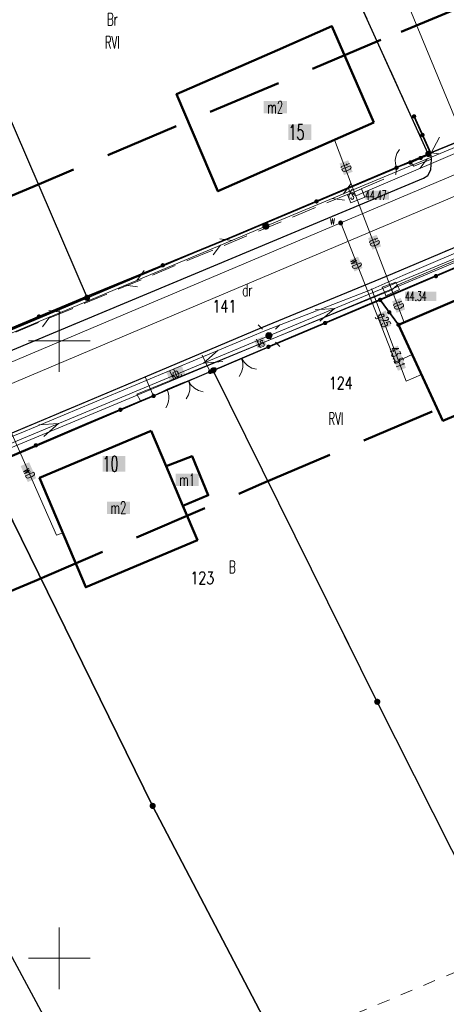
# Model space of a CAD drawing. Header units: millimetres. Extents: x 5507581 to 5508583, y 5765457 to 5766184.
# Tile 30 of 59: x 5508047 to 5508081, y 5765696 to 5765776. Entities that reach past the tile are written whole.
import ezdxf
from ezdxf.enums import TextEntityAlignment as Align

# ---------------------------------------------------------------- set-up
doc = ezdxf.new("R2010")
doc.units = ezdxf.units.MM
for name, pattern in [('PRZER1-1', [2, 1, -1]), ('PRZER2-1', [3, 2, -1]), ('PRZER3-1', [2, 1.5, -0.5]), ('Przerywana 42 __ __ __ __ __ __ __ __ __ __', [3, 2, -1])]:
    doc.linetypes.add(name, pattern=pattern)
doc.layers.get('0').update_dxf_attribs({"lineweight": 18})
for name, color, linetype, lineweight in [('EGDE', 122, 'Continuous', 18), ('EGDE_O', 7, 'Continuous', 18), ('EGPG', 7, 'Continuous', 18), ('GEPADR_O', 7, 'Continuous', 18), ('GUPPRZ_O', 7, 'Continuous', 18), ('OTBU', 7, 'Continuous', 50), ('OTBU_O', 7, 'Continuous', 50), ('OTKC', 7, 'Continuous', 30), ('OTKJ', 7, 'Continuous', 30), ('OTKK', 7, 'Continuous', 30), ('OTKU', 7, 'Continuous', 18), ('OTKU_O', 7, 'Continuous', 18), ('OTOB', 7, 'Continuous', 18), ('OTOF', 7, 'Continuous', 18), ('OTOO', 7, 'Continuous', 35), ('Ramka sekcyjna', 7, 'Continuous', 18), ('SUEO', 7, 'Continuous', 18), ('SUPK', 7, 'Continuous', 18), ('SUPP', 7, 'Continuous', 18), ('ZAKRES', 24, 'Przerywana 42 __ __ __ __ __ __ __ __ __ __', 50)]:
    doc.layers.add(name, color=color, linetype=linetype, lineweight=lineweight)
for name, color, linetype, lineweight, true_color in [('EGKK', 7, 'Continuous', 18, 0x24bc24), ('EGKK_O', 7, 'Continuous', 18, 0x24bc24), ('EGUG', 7, 'Continuous', 18, 0x008000), ('EGUG_O', 7, 'Continuous', 18, 0x008000), ('SUEP', 1, 'Continuous', 18, 0xff0000), ('SUGP', 7, 'Continuous', 18, 0xbfbf00), ('SUGP_O', 7, 'Continuous', 18, 0xbfbf00), ('SUKP', 7, 'Continuous', 18, 0x803300), ('SUTP', 7, 'Continuous', 18, 0xff9100), ('SUTP_O', 7, 'Continuous', 18, 0xff9100), ('SUWP', 5, 'Continuous', 18, 0x0000ff), ('SUWP_O', 5, 'Continuous', 18, 0x0000ff), ('SUWW', 5, 'Continuous', 18, 0x0000ff), ('SUWW_O', 5, 'Continuous', 18, 0x0000ff)]:
    doc.layers.add(name, color=color, linetype=linetype, lineweight=lineweight, true_color=true_color)
doc.styles.add('opisy', font='romans.shx', dxfattribs={"width": 0.6})

# ---------------------------------------------------------------- blocks, each defined once
blk = doc.blocks.new('D_SUEP1')
at = {"color": 0}
blk.add_lwpolyline([(-0.75, -0.5), (0.75, 0), (-0.75, 0.5)], dxfattribs=at)
blk = doc.blocks.new('D_SUTP1')
at = {"color": 0}
for points in [[(-0.0675, 0), (-0.9325, -0.5)], [(0.9325, 0), (0.0675, 0.5)]]:
    blk.add_lwpolyline(points, dxfattribs=at)
blk = doc.blocks.new('D_GUPELA2')
blk.add_hatch(color=0).paths.add_polyline_path([(-0.001087, 0.044987), (0.011881, 0.043403), (0.021281, 0.03965), (0.030065, 0.033482), (0.038133, 0.023893), (0.043117, 0.012881), (0.044986, 0.001113), (0.044323, -0.007777), (0.040557, -0.019497), (0.033417, -0.030138), (0.024849, -0.037517), (0.013788, -0.042836), (0.002013, -0.044955), (-0.00982, -0.043916), (-0.020466, -0.040077), (-0.029541, -0.033946), (-0.036867, -0.025804), (-0.04187, -0.01649), (-0.04461, -0.005909), (-0.044532, 0.006476), (-0.041285, 0.017903), (-0.034764, 0.028574), (-0.024479, 0.03776), (-0.013449, 0.042943)])
at = {"color": 0}
for points in [[(-0.883883, 0.883883), (-0.53033, 0.53033)], [(0.883883, 0.883883), (0.53033, 0.53033)], [(-0.883883, -0.883883), (-0.53033, -0.53033)], [(0.883883, -0.883883), (0.53033, -0.53033)]]:
    blk.add_lwpolyline(points, dxfattribs=at)
blk = doc.blocks.new('D_GUPWZA1')
blk.add_hatch(color=0).paths.add_polyline_path([(-0.2, 0), (-0.193185, -0.051764), (-0.173205, -0.1), (-0.141421, -0.141421), (-0.1, -0.173205), (-0.051764, -0.193185), (0, -0.2), (0.051764, -0.193185), (0.1, -0.173205), (0.141421, -0.141421), (0.173205, -0.1), (0.193185, -0.051764), (0.2, 0), (0.193185, 0.051764), (0.173205, 0.1), (0.141421, 0.141421), (0.1, 0.173205), (0.051764, 0.193185), (0, 0.2), (-0.051764, 0.193185), (-0.1, 0.173205), (-0.141421, 0.141421), (-0.173205, 0.1), (-0.193185, 0.051764)])
blk = doc.blocks.new('D_GUPELA1')
at = {"true_color": 0xffffff}
blk.add_hatch(color=7, dxfattribs=at).paths.add_polyline_path([(-0.25, 0), (-0.241481, -0.064705), (-0.216506, -0.125), (-0.176777, -0.176777), (-0.125, -0.216506), (-0.064705, -0.241481), (0, -0.25), (0.064705, -0.241481), (0.125, -0.216506), (0.176777, -0.176777), (0.216506, -0.125), (0.241481, -0.064705), (0.25, 0), (0.241481, 0.064705), (0.216506, 0.125), (0.176777, 0.176777), (0.125, 0.216506), (0.064705, 0.241481), (0, 0.25), (-0.064705, 0.241481), (-0.125, 0.216506), (-0.176777, 0.176777), (-0.216506, 0.125), (-0.241481, 0.064705)])
at = {"color": 0}
blk.add_lwpolyline([(0, 0.25), (0.064705, 0.241481), (0.125, 0.216506), (0.176777, 0.176777), (0.216506, 0.125), (0.241481, 0.064705), (0.25, 0), (0.241481, -0.064705), (0.216506, -0.125), (0.176777, -0.176777), (0.125, -0.216506), (0.064705, -0.241481), (0, -0.25), (-0.064705, -0.241481), (-0.125, -0.216506), (-0.176777, -0.176777), (-0.216506, -0.125), (-0.241481, -0.064705), (-0.25, 0), (-0.241481, 0.064705), (-0.216506, 0.125), (-0.176777, 0.176777), (-0.125, 0.216506), (-0.064705, 0.241481)], close=True, dxfattribs=at)
blk = doc.blocks.new('D_GUPISN1')
at = {"true_color": 0xffffff}
blk.add_hatch(color=7, dxfattribs=at).paths.add_polyline_path([(-0.25, 0), (-0.241481, -0.064705), (-0.216506, -0.125), (-0.176777, -0.176777), (-0.125, -0.216506), (-0.064705, -0.241481), (0, -0.25), (0.064705, -0.241481), (0.125, -0.216506), (0.176777, -0.176777), (0.216506, -0.125), (0.241481, -0.064705), (0.25, 0), (0.241481, 0.064705), (0.216506, 0.125), (0.176777, 0.176777), (0.125, 0.216506), (0.064705, 0.241481), (0, 0.25), (-0.064705, 0.241481), (-0.125, 0.216506), (-0.176777, 0.176777), (-0.216506, 0.125), (-0.241481, 0.064705)])
at = {"color": 0}
blk.add_lwpolyline([(0, 0.25), (0.064705, 0.241481), (0.125, 0.216506), (0.176777, 0.176777), (0.216506, 0.125), (0.241481, 0.064705), (0.25, 0), (0.241481, -0.064705), (0.216506, -0.125), (0.176777, -0.176777), (0.125, -0.216506), (0.064705, -0.241481), (0, -0.25), (-0.064705, -0.241481), (-0.125, -0.216506), (-0.176777, -0.176777), (-0.216506, -0.125), (-0.241481, -0.064705), (-0.25, 0), (-0.241481, 0.064705), (-0.216506, 0.125), (-0.176777, 0.176777), (-0.125, 0.216506), (-0.064705, 0.241481)], close=True, dxfattribs=at)
blk = doc.blocks.new('D_KOLO')
blk.add_hatch(color=0).paths.add_polyline_path([(-0.175, 0), (-0.169037, -0.045293), (-0.151554, -0.0875), (-0.123744, -0.123744), (-0.0875, -0.151554), (-0.045293, -0.169037), (0, -0.175), (0.045293, -0.169037), (0.0875, -0.151554), (0.123744, -0.123744), (0.151554, -0.0875), (0.169037, -0.045293), (0.175, 0), (0.169037, 0.045293), (0.151554, 0.0875), (0.123744, 0.123744), (0.0875, 0.151554), (0.045293, 0.169037), (0, 0.175), (-0.045293, 0.169037), (-0.0875, 0.151554), (-0.123744, 0.123744), (-0.151554, 0.0875), (-0.169037, 0.045293)])
blk = doc.blocks.new('D_GSLKOG1')
blk.add_hatch(color=0).paths.add_polyline_path([(-0.175, 0), (-0.169037, -0.045293), (-0.151554, -0.0875), (-0.123744, -0.123744), (-0.0875, -0.151554), (-0.045293, -0.169037), (0, -0.175), (0.045293, -0.169037), (0.0875, -0.151554), (0.123744, -0.123744), (0.151554, -0.0875), (0.169037, -0.045293), (0.175, 0), (0.169037, 0.045293), (0.151554, 0.0875), (0.123744, 0.123744), (0.0875, 0.151554), (0.045293, 0.169037), (0, 0.175), (-0.045293, 0.169037), (-0.0875, 0.151554), (-0.123744, 0.123744), (-0.151554, 0.0875), (-0.169037, 0.045293)])
blk = doc.blocks.new('D_GSLKFU1')
at = {"color": 0}
blk.add_lwpolyline([(0, 0), (-0.012833, -0.195789), (-0.051111, -0.388229), (-0.114181, -0.574025), (-0.200962, -0.75), (-0.30997, -0.913142), (-0.43934, -1.06066), (-0.586858, -1.19003), (-0.75, -1.299038)], dxfattribs=at)
blk = doc.blocks.new('D_GSLKBR1')
at = {"color": 0}
for points in [[(1.299038, 0.75), (1.06066, 0.43934), (0.75, 0.200962), (0.388229, 0.051111), (0, 0)], [(0, 0), (0.388229, -0.051111), (0.75, -0.200962), (1.06066, -0.43934), (1.299038, -0.75)]]:
    blk.add_lwpolyline(points, dxfattribs=at)
blk = doc.blocks.new('D_GEPPGD1_2')
at = {"true_color": 0xffffff}
blk.add_hatch(color=7, dxfattribs=at).paths.add_polyline_path([(0, -0.25), (0.077254, -0.237764), (0.146946, -0.202254), (0.202254, -0.146946), (0.237764, -0.077254), (0.25, 0), (0.237764, 0.077254), (0.202254, 0.146946), (0.146946, 0.202254), (0.077254, 0.237764), (0, 0.25), (-0.077254, 0.237764), (-0.146946, 0.202254), (-0.202254, 0.146946), (-0.237764, 0.077254), (-0.25, 0), (-0.237764, -0.077254), (-0.202254, -0.146946), (-0.146946, -0.202254), (-0.077254, -0.237764)])
blk.add_hatch(color=0).paths.add_polyline_path([(0, -0.045), (0.013906, -0.042798), (0.02645, -0.036406), (0.036406, -0.02645), (0.042798, -0.013906), (0.045, 0), (0.042798, 0.013906), (0.036406, 0.02645), (0.02645, 0.036406), (0.013906, 0.042798), (0, 0.045), (-0.013906, 0.042798), (-0.02645, 0.036406), (-0.036406, 0.02645), (-0.042798, 0.013906), (-0.045, 0), (-0.042798, -0.013906), (-0.036406, -0.02645), (-0.02645, -0.036406), (-0.013906, -0.042798)])

msp = doc.modelspace()

# ---------------------------------------------------------------- hatches: boundary and pattern name
at = {"layer": 'GEPADR_O', "true_color": 0xffffff}
for points in [[(5508068.553, 5765766.284), (5508068.553, 5765767.534), (5508070.393, 5765767.534), (5508070.393, 5765766.284)], [(5508053.504, 5765739.425), (5508053.504, 5765740.675), (5508055.344, 5765740.675), (5508055.344, 5765739.425)]]:
    msp.add_hatch(color=7, dxfattribs=at).paths.add_polyline_path(points, flags=0)
at = {"layer": 'GUPPRZ_O', "true_color": 0xffffff}
for points in [[(5508074.76, 5765761.437), (5508074.76, 5765762.187), (5508076.675, 5765762.18), (5508076.682, 5765761.457)], [(5508076.707, 5765749.354), (5508077.408, 5765749.62), (5508078.057, 5765747.821), (5508077.418, 5765747.587)]]:
    msp.add_hatch(color=7, dxfattribs=at).paths.add_polyline_path(points)
msp.add_hatch(color=7, dxfattribs=at).paths.add_polyline_path([(5508077.989, 5765753.25), (5508077.989, 5765754), (5508080.509, 5765754), (5508080.509, 5765753.25)], flags=0)
at = {"layer": 'OTBU_O', "true_color": 0xffffff}
for points in [[(5508066.542, 5765768.434), (5508066.542, 5765769.434), (5508068.422, 5765769.434), (5508068.422, 5765768.434)], [(5508059.413, 5765738.26), (5508059.413, 5765739.26), (5508061.293, 5765739.26), (5508061.293, 5765738.26)], [(5508053.848, 5765735.991), (5508053.848, 5765736.991), (5508055.728, 5765736.991), (5508055.728, 5765735.991)]]:
    msp.add_hatch(color=7, dxfattribs=at).paths.add_polyline_path(points, flags=0)
at = {"layer": 'OTKU_O', "true_color": 0xffffff}
msp.add_hatch(color=7, dxfattribs=at).paths.add_polyline_path([(5508058.654, 5765747.495), (5508059.878, 5765748.041), (5508060.183, 5765747.356), (5508058.959, 5765746.81)], flags=0)
at = {"layer": 'SUGP_O', "true_color": 0xffffff}
msp.add_hatch(color=7, dxfattribs=at).paths.add_polyline_path([(5508075.704, 5765752.13), (5508076.431, 5765752.461), (5508076.865, 5765751.251), (5508076.164, 5765750.961)])
at = {"layer": 'SUTP_O', "true_color": 0xffffff}
for points in [[(5508072.69, 5765764.37), (5508073.391, 5765764.637), (5508073.747, 5765763.703), (5508073.046, 5765763.436)], [(5508074.993, 5765758.328), (5508075.694, 5765758.595), (5508076.05, 5765757.66), (5508075.349, 5765757.393)], [(5508076.941, 5765753.216), (5508077.642, 5765753.483), (5508077.998, 5765752.549), (5508077.298, 5765752.281)], [(5508065.776, 5765750.075), (5508066.498, 5765750.37), (5508066.782, 5765749.676), (5508066.06, 5765749.381)]]:
    msp.add_hatch(color=7, dxfattribs=at).paths.add_polyline_path(points, flags=0)
at = {"layer": 'SUWP_O', "true_color": 0xffffff}
msp.add_hatch(color=7, dxfattribs=at).paths.add_polyline_path([(5508073.508, 5765756.566), (5508074.184, 5765756.83), (5508074.546, 5765755.91), (5508073.897, 5765755.631)])
msp.add_hatch(color=7, dxfattribs=at).paths.add_polyline_path([(5508046.869, 5765739.872), (5508047.555, 5765740.175), (5508048.13, 5765738.877), (5508047.444, 5765738.573)], flags=0)

# ---------------------------------------------------------------- linework, layer by layer
at = {"layer": 'EGDE', "linetype": 'Continuous', "lineweight": 30}
for points in [[(5507999.441, 5765942.554), (5508007.034, 5765944.393), (5508060.371, 5765826.293), (5508072.062, 5765800.294), (5508076.404, 5765790.69), (5508087.095, 5765768.109), (5508079.871, 5765765.153), (5508051.855, 5765826.898)], [(5508052.25, 5765753.495), (5508079.871, 5765765.153), (5508051.855, 5765826.898), (5507999.441, 5765942.554), (5507971.066, 5765935.566), (5508012.04, 5765846.568), (5508026.925, 5765812.371)], [(5508052.25, 5765753.495), (5508029.622, 5765743.973), (5508021.697, 5765762.377), (5508019.23, 5765768.282), (5507948.903, 5765933.26), (5507971.066, 5765935.566), (5508012.04, 5765846.568), (5508026.925, 5765812.371)], [(5508089.928, 5765759.292), (5508091.783, 5765755.633), (5508101.025, 5765737.36), (5508104.264, 5765730.932), (5508121.323, 5765697.204), (5508095.337, 5765681.863), (5508075.738, 5765720.775), (5508062.458, 5765747.618)], [(5508062.458, 5765747.618), (5508044.083, 5765739.754), (5508057.556, 5765712.345), (5508078.794, 5765671.78), (5508095.337, 5765681.863), (5508075.738, 5765720.775)], [(5508044.083, 5765739.754), (5508030.391, 5765734.008), (5508031.222, 5765731.796), (5508035.625, 5765721.234), (5508042.684, 5765706.551), (5508056.036, 5765681.733), (5508065.526, 5765664.093), (5508078.794, 5765671.78), (5508057.556, 5765712.345)], [(5508030.391, 5765734.008), (5508031.222, 5765731.796), (5508035.625, 5765721.234), (5508042.684, 5765706.551), (5508056.036, 5765681.733), (5508042.895, 5765674.747), (5508040.146, 5765680.306), (5508033.108, 5765694.519), (5508026.645, 5765707.194), (5508016.341, 5765728.164)]]:
    msp.add_lwpolyline(points, close=True, dxfattribs=at)
for points in [[(5507991.241, 5765727.818), (5508001.486, 5765732.084), (5508009.037, 5765735.198), (5508014.972, 5765737.665), (5508029.622, 5765743.973), (5508052.25, 5765753.495), (5508079.871, 5765765.153), (5508087.095, 5765768.109), (5508105.399, 5765776.042), (5508111.546, 5765778.853), (5508130.494, 5765787.031), (5508149.773, 5765794.725), (5508172.843, 5765804.218), (5508195.933, 5765813.67), (5508196.07, 5765813.343), (5508201.23, 5765816.1), (5508229.08, 5765827.52), (5508254.331, 5765838.068), (5508292.719, 5765853.944)], [(5508265.671, 5765832.107), (5508222.398, 5765814.258), (5508216.057, 5765811.592), (5508214.407, 5765811.114), (5508195.111, 5765802.848), (5508182.264, 5765797.312), (5508182.243, 5765797.351), (5508156.658, 5765786.781), (5508127.931, 5765774.928), (5508124.991, 5765774.031), (5508115.287, 5765770.167), (5508111.612, 5765768.592), (5508089.928, 5765759.292), (5508062.458, 5765747.618), (5508044.083, 5765739.754), (5508030.391, 5765734.008), (5508016.341, 5765728.164), (5508010.912, 5765725.859), (5508009.901, 5765725.425), (5508006.216, 5765723.86), (5507950.459, 5765701.224)]]:
    msp.add_lwpolyline(points, dxfattribs=at)
at = {"layer": 'EGKK', "color": 82, "linetype": 'PRZER3-1', "lineweight": 18, "true_color": 0x24bc24}
for points in [[(5507873.173, 5765744.089), (5507896.829, 5765688.31), (5507920.29, 5765698.171), (5507953.412, 5765712.005), (5507964.696, 5765716.775), (5507980.678, 5765723.444), (5507991.241, 5765727.818), (5508001.486, 5765732.084), (5508009.037, 5765735.198), (5508014.972, 5765737.665), (5508029.622, 5765743.973), (5508052.25, 5765753.495), (5508079.871, 5765765.153), (5508053.421, 5765823.446), (5508026.925, 5765812.371), (5508004.695, 5765802.381), (5507989.613, 5765796.951), (5507983.713, 5765795.051), (5507930.115, 5765767.827), (5507896.949, 5765753.873)], [(5508115.287, 5765770.167), (5508111.612, 5765768.592), (5508089.928, 5765759.292), (5508062.458, 5765747.618), (5508075.738, 5765720.775), (5508085.951, 5765700.499), (5508113.898, 5765711.884), (5508104.264, 5765730.932), (5508127.344, 5765741.265), (5508123.565, 5765750.321), (5508121.172, 5765756.048)], [(5508030.391, 5765734.008), (5508016.341, 5765728.164), (5508026.645, 5765707.194), (5508033.108, 5765694.519), (5508040.146, 5765680.306), (5508042.895, 5765674.747), (5508056.036, 5765681.733), (5508065.526, 5765664.093), (5508078.794, 5765671.78), (5508067.735, 5765692.902), (5508057.556, 5765712.345), (5508044.083, 5765739.754)]]:
    msp.add_lwpolyline(points, close=True, dxfattribs=at)
at = {"layer": 'EGUG', "color": 96, "linetype": 'PRZER1-1', "lineweight": 18, "true_color": 0x008000}
for points in [[(5508079.871, 5765765.153), (5508087.095, 5765768.109), (5508076.404, 5765790.69), (5508072.062, 5765800.294), (5508060.371, 5765826.293), (5508031.421, 5765890.395), (5508007.034, 5765944.393), (5507999.441, 5765942.554), (5508022.25, 5765892.224), (5508042.182, 5765848.241), (5508051.855, 5765826.898), (5508053.421, 5765823.446)], [(5507873.173, 5765744.089), (5507896.829, 5765688.31), (5507920.29, 5765698.171), (5507953.412, 5765712.005), (5507964.696, 5765716.775), (5507980.678, 5765723.444), (5507991.241, 5765727.818), (5508001.486, 5765732.084), (5508009.037, 5765735.198), (5508014.972, 5765737.665), (5508029.622, 5765743.973), (5508052.25, 5765753.495), (5508079.871, 5765765.153), (5508053.421, 5765823.446), (5508026.925, 5765812.371), (5508004.695, 5765802.381), (5507989.613, 5765796.951), (5507983.713, 5765795.051), (5507930.115, 5765767.827), (5507896.949, 5765753.873)], [(5508115.287, 5765770.167), (5508111.612, 5765768.592), (5508089.928, 5765759.292), (5508062.458, 5765747.618), (5508075.738, 5765720.775), (5508085.951, 5765700.499), (5508113.898, 5765711.884), (5508104.264, 5765730.932), (5508127.344, 5765741.265), (5508123.565, 5765750.321), (5508121.172, 5765756.048)], [(5508085.951, 5765700.499), (5508067.735, 5765692.902), (5508057.556, 5765712.345), (5508044.083, 5765739.754), (5508062.458, 5765747.618), (5508075.738, 5765720.775)], [(5508030.391, 5765734.008), (5508016.341, 5765728.164), (5508026.645, 5765707.194), (5508033.108, 5765694.519), (5508040.146, 5765680.306), (5508042.895, 5765674.747), (5508056.036, 5765681.733), (5508065.526, 5765664.093), (5508078.794, 5765671.78), (5508067.735, 5765692.902), (5508057.556, 5765712.345), (5508044.083, 5765739.754)]]:
    msp.add_lwpolyline(points, close=True, dxfattribs=at)
for points in [[(5507991.241, 5765727.818), (5508001.486, 5765732.084), (5508009.037, 5765735.198), (5508014.972, 5765737.665), (5508029.622, 5765743.973), (5508052.25, 5765753.495), (5508079.871, 5765765.153), (5508087.095, 5765768.109), (5508105.399, 5765776.042), (5508111.546, 5765778.853), (5508130.494, 5765787.031), (5508149.773, 5765794.725), (5508172.843, 5765804.218), (5508195.933, 5765813.67), (5508196.07, 5765813.343), (5508201.23, 5765816.1), (5508229.08, 5765827.52), (5508254.331, 5765838.068), (5508292.719, 5765853.944)], [(5508265.671, 5765832.107), (5508222.398, 5765814.258), (5508216.057, 5765811.592), (5508214.407, 5765811.114), (5508195.111, 5765802.848), (5508182.264, 5765797.312), (5508182.243, 5765797.351), (5508156.658, 5765786.781), (5508127.931, 5765774.928), (5508124.991, 5765774.031), (5508115.287, 5765770.167), (5508111.612, 5765768.592), (5508089.928, 5765759.292), (5508062.458, 5765747.618), (5508044.083, 5765739.754), (5508030.391, 5765734.008), (5508016.341, 5765728.164), (5508010.912, 5765725.859), (5508009.901, 5765725.425), (5508006.216, 5765723.86), (5507950.459, 5765701.224)]]:
    msp.add_lwpolyline(points, dxfattribs=at)
at = {"layer": 'OTBU', "color": 7, "linetype": 'Continuous', "lineweight": 50}
for points in [[(5508075.471, 5765767.692), (5508062.845, 5765762.131), (5508059.493, 5765769.996), (5508065.129, 5765772.456), (5508067.674, 5765773.565), (5508072.071, 5765775.487)], [(5508085.768, 5765754.885), (5508077.458, 5765751.313), (5508081.057, 5765743.533), (5508089.26, 5765747.023)], [(5508057.439, 5765742.711), (5508048.404, 5765738.903), (5508052.138, 5765730.056), (5508061.173, 5765733.874), (5508060.009, 5765736.638), (5508058.645, 5765739.858)], [(5508058.645, 5765739.858), (5508060.747, 5765740.676), (5508062.06, 5765737.506), (5508060.009, 5765736.638)]]:
    msp.add_lwpolyline(points, close=True, dxfattribs=at)
at = {"layer": 'OTKC', "color": 7, "linetype": 'PRZER2-1', "lineweight": 18}
msp.add_lwpolyline([(5507995.83, 5765729.51), (5508005.56, 5765733.58), (5508024.85, 5765741.63), (5508029.78, 5765743.75), (5508040.93, 5765748.41), (5508060.57, 5765756.6), (5508077.23, 5765763.49), (5508077.3, 5765764.03), (5508078.42, 5765764.46), (5508078.7, 5765764.16), (5508080.12, 5765764.73), (5508080.08, 5765763.86), (5508079.84, 5765763.41), (5508079.48, 5765763.19), (5508061.02, 5765755.46), (5508025.34, 5765740.56), (5508016.48, 5765736.83), (5507996.1, 5765728.3)], close=True, dxfattribs=at)
at = {"layer": 'OTKJ', "color": 7, "linetype": 'PRZER3-1', "lineweight": 18}
for points in [[(5507853.7, 5765668.76), (5507862.61, 5765672.51), (5507873.88, 5765677.29), (5507897.57, 5765687.16), (5507910.58, 5765692.59), (5507929.1, 5765700.35), (5507945.35, 5765707.13), (5507965.18, 5765715.4), (5507983.24, 5765722.91), (5507991.12, 5765726.17), (5507996.1, 5765728.3), (5508025.34, 5765740.56), (5508061.02, 5765755.46), (5508079.48, 5765763.19), (5508079.84, 5765763.41), (5508080.08, 5765763.86), (5508080.12, 5765764.73), (5508080.08, 5765765.18), (5508080.94, 5765766.8)], [(5508092.91, 5765762.2), (5508089.02, 5765760.54), (5508084.47, 5765758.63), (5508076.49, 5765755.24), (5508066.4, 5765751.08), (5508061.47, 5765749.02), (5508056.96, 5765747.1), (5508043.59, 5765741.49), (5508029.84, 5765735.75), (5508020.51, 5765731.89), (5508018.48, 5765731.05), (5508015.8, 5765729.92), (5508009.92, 5765727.45), (5507993.55, 5765720.6), (5507986.07, 5765717.53)]]:
    msp.add_lwpolyline(points, dxfattribs=at)
at = {"layer": 'OTKK', "color": 7, "linetype": 'Continuous'}
for points in [[(5507996.1, 5765728.3), (5508016.48, 5765736.83), (5508025.34, 5765740.56), (5508061.02, 5765755.46), (5508079.48, 5765763.19), (5508079.84, 5765763.41), (5508080.08, 5765763.86), (5508080.12, 5765764.73), (5508080.08, 5765765.18)], [(5507986.07, 5765717.53), (5507993.55, 5765720.6), (5508009.92, 5765727.45), (5508015.8, 5765729.92), (5508018.48, 5765731.05), (5508020.51, 5765731.89), (5508029.84, 5765735.75), (5508043.59, 5765741.49), (5508056.96, 5765747.1), (5508061.47, 5765749.02), (5508066.4, 5765751.08), (5508076.49, 5765755.24), (5508084.47, 5765758.63), (5508089.02, 5765760.54), (5508092.91, 5765762.2)]]:
    msp.add_lwpolyline(points, dxfattribs=at)
at = {"layer": 'OTKU', "color": 7, "linetype": 'PRZER3-1', "lineweight": 18}
msp.add_lwpolyline([(5508056.96, 5765747.1), (5508057.63, 5765745.55), (5508058.72, 5765746.09), (5508062.21, 5765747.5), (5508061.47, 5765749.02)], close=True, dxfattribs=at)
at = {"layer": 'OTOB', "color": 7, "linetype": 'Continuous', "lineweight": 18}
for points in [[(5508062.58, 5765747.7), (5508066.93, 5765749.53)], [(5508058.72, 5765746.09), (5508062.21, 5765747.5)]]:
    msp.add_lwpolyline(points, dxfattribs=at)
at = {"layer": 'OTOF', "color": 7, "linetype": 'Continuous', "lineweight": 18}
for points in [[(5508078.42, 5765764.46), (5508077.3, 5765764.03)], [(5508057.63, 5765745.55), (5508058.72, 5765746.09)]]:
    msp.add_lwpolyline(points, dxfattribs=at)
at = {"layer": 'OTOO', "color": 7, "linetype": 'Continuous', "lineweight": 35}
for points in [[(5508078.42, 5765764.46), (5508080.08, 5765765.18), (5508078.72, 5765768.19)], [(5508044.29, 5765750.28), (5508052.41, 5765753.68), (5508064.34, 5765758.58), (5508077.3, 5765764.03)], [(5508066.93, 5765749.53), (5508067.07, 5765749.58), (5508075.97, 5765753.33), (5508085.01, 5765757.18)], [(5508075.97, 5765753.33), (5508077.458, 5765751.313)], [(5508062.21, 5765747.5), (5508062.58, 5765747.7)], [(5508043.94, 5765739.79), (5508052.26, 5765743.31), (5508057.63, 5765745.55)]]:
    msp.add_lwpolyline(points, dxfattribs=at)
at = {"layer": 'Ramka sekcyjna', "color": 7, "linetype": 'Continuous', "lineweight": 18, "flags": 128}
for points in [[(5508050, 5765750), (5508050, 5765752.5)], [(5508052.5, 5765750), (5508047.5, 5765750)], [(5508052.5, 5765750), (5508047.5, 5765750)], [(5508050, 5765750), (5508050, 5765747.5)], [(5508050, 5765697.5), (5508050, 5765702.5)], [(5508052.5, 5765700), (5508047.5, 5765700)]]:
    msp.add_lwpolyline(points, dxfattribs=at)
at = {"layer": 'SUEP', "color": 1, "linetype": 'Continuous', "lineweight": 18, "true_color": 0xff0000}
msp.add_lwpolyline([(5507846.17, 5765657.54), (5507883.36, 5765673.2), (5507921.68, 5765689.34), (5507957.37, 5765704.46), (5507992.79, 5765719.42), (5508014.23, 5765728.37), (5508044.62, 5765741.1), (5508066.97, 5765750.43), (5508090.8, 5765760.33)], dxfattribs=at)
at = {"layer": 'SUGP', "color": 52, "linetype": 'Continuous', "lineweight": 18, "true_color": 0xbfbf00}
for points in [[(5508152.28, 5765786.65), (5508139.015, 5765781.004), (5508135.658, 5765779.537), (5508132.519, 5765778.145), (5508129.159, 5765776.767), (5508125.661, 5765775.336), (5508122.747, 5765774.189), (5508120.122, 5765773.059), (5508099.397, 5765764.27), (5508090.555, 5765760.756), (5508077.817, 5765755.292), (5508075.133, 5765754.121), (5508066.625, 5765750.834), (5508046.919, 5765742.56), (5508044.183, 5765741.517), (5508042.511, 5765740.708), (5508039.901, 5765739.368), (5508013.895, 5765728.828), (5508004.793, 5765724.848), (5508001.889, 5765723.671), (5507992.474, 5765719.874), (5507976.148, 5765712.947)], [(5508075.271, 5765754.214), (5508078.083, 5765746.736), (5508079.324, 5765747.28)]]:
    msp.add_lwpolyline(points, dxfattribs=at)
at = {"layer": 'SUKP', "color": 36, "linetype": 'Continuous', "lineweight": 18, "true_color": 0x803300}
for points in [[(5508065.915, 5765807.097), (5508084.25, 5765762.67)], [(5508006.685, 5765719.596), (5508002.17, 5765728.45), (5508039.319, 5765743.723), (5508043.18, 5765745.31), (5508084.25, 5765762.67)]]:
    msp.add_lwpolyline(points, dxfattribs=at)
at = {"layer": 'SUPK', "color": 30, "linetype": 'Continuous', "lineweight": 18, "true_color": 0xff9100}
for points in [[(5508073.61, 5765761.18), (5508073.33, 5765761.85), (5508074.46, 5765762.31), (5508074.73, 5765761.64)], [(5508077.24, 5765754.76), (5508077.53, 5765754.16), (5508076.44, 5765753.67), (5508076.34, 5765753.9), (5508076.14, 5765754.362)]]:
    msp.add_lwpolyline(points, close=True, dxfattribs=at)
at = {"layer": 'SUTP', "color": 30, "linetype": 'Continuous', "lineweight": 18, "true_color": 0xff9100}
for points in [[(5507812.87, 5765654.46), (5507864.11, 5765675.47), (5507906.86, 5765692.27), (5507967.23, 5765717.62), (5508018.04, 5765738.84), (5508066.72, 5765759.3), (5508113.77, 5765778.96), (5508159.39, 5765798.12), (5508204.17, 5765816.57)], [(5508137.45, 5765779.74), (5508076.88, 5765754.2), (5508009.398, 5765726.053), (5507969.53, 5765708.7), (5507945.69, 5765699.55), (5507924.35, 5765689.87), (5507875.83, 5765669.41)], [(5508074.033, 5765761.747), (5508074.58, 5765762.01), (5508091.1, 5765769.08), (5508090.99, 5765769.81)], [(5508074.01, 5765761.73), (5508072.275, 5765766.285)], [(5508074.033, 5765761.747), (5508073.56, 5765761.95), (5508073.41, 5765762.34)], [(5508076.88, 5765754.2), (5508074.01, 5765761.73)], [(5508076.888, 5765754.124), (5508077.35, 5765754.53), (5508090.18, 5765759.98), (5508090.39, 5765759.39)], [(5508076.888, 5765754.124), (5508076.34, 5765753.9), (5508056.28, 5765745.7), (5508056.56, 5765745.14)], [(5508076.88, 5765754.2), (5508077.907, 5765751.506)], [(5508076.888, 5765754.124), (5508077.01, 5765753.93), (5508077.07, 5765753.74)]]:
    msp.add_lwpolyline(points, dxfattribs=at)
at = {"layer": 'SUWP', "color": 5, "linetype": 'Continuous', "lineweight": 18, "true_color": 0x0000ff}
for points in [[(5507891.596, 5765685.027), (5507891.895, 5765684.371), (5507909.815, 5765691.493), (5507918.804, 5765695.348), (5507944.3, 5765706.24), (5507963.31, 5765715.33), (5507969.02, 5765717.42), (5507996.56, 5765729.01), (5508004.49, 5765731.16), (5508012.81, 5765734.42), (5508016.68, 5765735.86), (5508029.184, 5765741.228), (5508032.277, 5765742.514), (5508043.98, 5765747.38), (5508072.778, 5765759.563), (5508089.442, 5765766.613), (5508096.69, 5765769.68), (5508107.453, 5765773.622), (5508143.018, 5765788.914), (5508159.103, 5765795.705), (5508181.23, 5765805.091)], [(5508072.778, 5765759.563), (5508077.22, 5765748.278), (5508078.573, 5765748.903)], [(5508043.98, 5765747.38), (5508049.773, 5765734.279), (5508050.281, 5765734.454)]]:
    msp.add_lwpolyline(points, dxfattribs=at)
at = {"layer": 'ZAKRES', "color": 7, "ltscale": 3}
for points in [[(5508288.998, 5765863.224), (5508250.494, 5765847.3), (5508225.257, 5765836.758), (5508196.967, 5765825.157), (5508194.879, 5765824.042), (5508169.047, 5765813.467), (5508146.018, 5765803.991), (5508126.66, 5765796.265), (5508107.486, 5765787.99), (5508101.331, 5765785.175), (5508083.214, 5765777.323), (5508076.034, 5765774.385), (5508048.367, 5765762.708), (5508025.706, 5765753.172), (5508011.083, 5765746.876), (5507997.653, 5765741.318), (5507987.407, 5765737.052)], [(5507954.462, 5765692.059), (5508010.052, 5765714.628), (5508020.216, 5765718.948), (5508034.245, 5765724.783), (5508047.984, 5765730.549), (5508066.38, 5765738.422), (5508093.854, 5765750.097), (5508119.107, 5765760.927), (5508128.305, 5765764.589), (5508131.306, 5765765.506), (5508177.657, 5765784.642), (5508177.744, 5765784.477), (5508199.058, 5765793.663), (5508217.779, 5765801.682), (5508219.397, 5765802.151), (5508226.241, 5765805.029), (5508269.505, 5765822.873)]]:
    msp.add_lwpolyline(points, dxfattribs=at)

# ---------------------------------------------------------------- block references
at = {"layer": 'EGPG', "color": 7, "linetype": 'Continuous', "lineweight": 18}
for p in [(5508079.871, 5765765.153), (5508052.25, 5765753.495), (5508062.458, 5765747.618), (5508075.738, 5765720.775), (5508057.556, 5765712.345)]:
    msp.add_blockref('D_GEPPGD1_2', p, dxfattribs=at)
at = {"layer": 'OTOB', "color": 7, "linetype": 'Continuous', "lineweight": 18}
for p, rotation in [((5508064.755, 5765748.615), 292.8159866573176), ((5508060.465, 5765746.795), 291.999272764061)]:
    msp.add_blockref('D_GSLKBR1', p, dxfattribs=dict(at, rotation=rotation))
at = {"layer": 'OTOF', "color": 7, "linetype": 'Continuous', "lineweight": 18}
for p, rotation in [((5508077.3, 5765764.03), 201.0032226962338), ((5508058.72, 5765746.09), 26.35440588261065)]:
    msp.add_blockref('D_GSLKFU1', p, dxfattribs=dict(at, rotation=rotation))
at = {"layer": 'OTOO', "color": 7, "linetype": 'Continuous', "lineweight": 25}
for name, p, rotation in [('D_GSLKOG1', (5508078.72, 5765768.19), 114.3147487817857), ('D_KOLO', (5508079.4, 5765766.685), 114.3147487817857), ('D_KOLO', (5508079.4, 5765766.685), 114.3147487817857), ('D_GSLKOG1', (5508078.42, 5765764.46), 23.44806256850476), ('D_KOLO', (5508079.25, 5765764.82), 23.44806256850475), ('D_KOLO', (5508079.25, 5765764.82), 23.44806256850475), ('D_GSLKOG1', (5508077.3, 5765764.03), 22.80795568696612), ('D_KOLO', (5508070.82, 5765761.305), 22.80795568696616), ('D_KOLO', (5508070.82, 5765761.305), 22.80795568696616), ('D_KOLO', (5508058.375, 5765756.13), 22.32939020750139), ('D_KOLO', (5508058.375, 5765756.13), 22.32939020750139), ('D_KOLO', (5508080.49, 5765755.255), 23.06842526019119), ('D_KOLO', (5508080.49, 5765755.255), 23.06842526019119), ('D_GSLKOG1', (5508075.97, 5765753.33), 306.4143608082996), ('D_KOLO', (5508048.35, 5765751.98), 22.71999727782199), ('D_KOLO', (5508048.35, 5765751.98), 22.71999727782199), ('D_KOLO', (5508076.714, 5765752.322), 306.4143608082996), ('D_KOLO', (5508076.714, 5765752.322), 306.4143608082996), ('D_KOLO', (5508071.52, 5765751.455), 22.84804287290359), ('D_KOLO', (5508071.52, 5765751.455), 22.84804287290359), ('D_GSLKOG1', (5508077.458, 5765751.313), 306.4143608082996), ('D_GSLKOG1', (5508066.93, 5765749.53), 19.6538239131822), ('D_GSLKOG1', (5508062.58, 5765747.7), 28.39301943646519), ('D_GSLKOG1', (5508062.21, 5765747.5), 28.39301943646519), ('D_GSLKOG1', (5508057.63, 5765745.55), 22.64258934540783), ('D_KOLO', (5508054.945, 5765744.43), 22.64258934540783), ('D_KOLO', (5508054.945, 5765744.43), 22.64258934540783), ('D_KOLO', (5508048.1, 5765741.55), 22.93210043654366), ('D_KOLO', (5508048.1, 5765741.55), 22.93210043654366)]:
    msp.add_blockref(name, p, dxfattribs=dict(at, rotation=rotation))
at = {"layer": 'SUEO', "color": 7, "linetype": 'Continuous', "lineweight": 18}
for name in ['D_GUPELA2', 'D_GUPELA1']:
    msp.add_blockref(name, (5508066.97, 5765750.43), dxfattribs=at)
at = {"layer": 'SUEP', "color": 1, "linetype": 'Continuous', "lineweight": 18, "true_color": 0xff0000}
for p, rotation in [((5508071.587, 5765752.348), 22.56008579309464), ((5508062.356, 5765748.504), 202.6580803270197), ((5508049.234, 5765743.026), 22.6580803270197)]:
    msp.add_blockref('D_SUEP1', p, dxfattribs=dict(at, rotation=rotation))
at = {"layer": 'SUPP', "color": 7, "linetype": 'Continuous', "lineweight": 18}
msp.add_blockref('D_GUPISN1', (5508066.72, 5765759.3), dxfattribs=at)
at = {"layer": 'SUTP', "color": 30, "linetype": 'Continuous', "lineweight": 18, "true_color": 0xff9100}
for p, rotation in [((5508079.865, 5765764.793), 22.67777437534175), ((5508072.945, 5765761.901), 202.6777743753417), ((5508063.122, 5765757.788), 22.79681140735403), ((5508056.208, 5765754.882), 202.796811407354), ((5508049.294, 5765751.976), 22.79681140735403)]:
    msp.add_blockref('D_SUTP1', p, dxfattribs=dict(at, rotation=rotation))
at = {"layer": 'SUWW', "color": 5, "linetype": 'Continuous', "lineweight": 18, "true_color": 0x0000ff}
msp.add_blockref('D_GUPWZA1', (5508072.778, 5765759.563), dxfattribs=at)

# ---------------------------------------------------------------- texts
at = {"layer": 'EGDE_O', "color": 122, "linetype": 'Continuous', "lineweight": 20, "ltscale": 0.2, "style": 'opisy', "width": 0.75}
for s, p in [('141', (5508063.359, 5765752.319)), ('124', (5508072.785, 5765746.089)), ('123', (5508061.575, 5765730.312))]:
    msp.add_text(s, height=1, dxfattribs=at).set_placement(p, align=Align.CENTER)
at = {"layer": 'EGKK_O', "color": 82, "linetype": 'Continuous', "lineweight": 20, "ltscale": 0.2, "true_color": 0x24bc24, "style": 'opisy', "width": 0.6}
for p in [(5508054.296, 5765773.679), (5508072.395, 5765743.199)]:
    msp.add_text('RVI', height=1, dxfattribs=at).set_placement(p, align=Align.CENTER)
at = {"layer": 'EGUG_O', "color": 96, "linetype": 'Continuous', "lineweight": 20, "ltscale": 0.2, "true_color": 0x008000, "style": 'opisy', "width": 0.6}
for s, p in [('Br', (5508054.296, 5765775.554)), ('dr', (5508065.227, 5765753.619)), ('B', (5508064.006, 5765731.196))]:
    msp.add_text(s, height=1, dxfattribs=at).set_placement(p, align=Align.CENTER)
at = {"layer": 'GEPADR_O', "color": 7, "linetype": 'Continuous', "lineweight": 25, "ltscale": 0.25, "style": 'opisy', "width": 0.6}
for s, p in [('15', (5508068.553, 5765766.284, 10.8)), ('10', (5508053.504, 5765739.425, 10.8))]:
    msp.add_text(s, height=1.25, dxfattribs=at).set_placement(p)
at = {"layer": 'GUPPRZ_O', "color": 30, "linetype": 'Continuous', "lineweight": 15, "ltscale": 0.15, "true_color": 0xff9100, "style": 'opisy', "width": 0.6}
for s, p in [('44.47', (5508074.76, 5765761.437, 10.8)), ('44.34', (5508077.989, 5765753.25, 10.8))]:
    msp.add_text(s, height=0.75, dxfattribs=at).set_placement(p)
at = {"layer": 'GUPPRZ_O', "color": 52, "linetype": 'Continuous', "lineweight": 15, "ltscale": 0.15, "true_color": 0xbfbf00, "style": 'opisy', "width": 0.6}
msp.add_text('43.51', height=0.75, rotation=290.76907, dxfattribs=at).set_placement((5508076.707, 5765749.354, 10.8))
at = {"layer": 'OTBU_O', "color": 7, "linetype": 'Continuous', "lineweight": 20, "ltscale": 0.2, "style": 'opisy', "width": 0.6}
for s, p in [('m2', (5508067.482, 5765768.434)), ('m1', (5508060.353, 5765738.26)), ('m2', (5508054.788, 5765735.991))]:
    msp.add_text(s, height=1, dxfattribs=at).set_placement(p, align=Align.CENTER)
at = {"layer": 'OTKU_O', "color": 7, "linetype": 'Continuous', "lineweight": 15, "ltscale": 0.15, "style": 'opisy', "width": 0.6}
msp.add_text('kb.', height=0.75, rotation=24.03862, dxfattribs=at).set_placement((5508059.571, 5765747.083), align=Align.CENTER)
at = {"layer": 'SUGP_O', "color": 52, "linetype": 'Continuous', "lineweight": 15, "ltscale": 0.15, "true_color": 0xbfbf00, "style": 'opisy', "width": 0.6}
msp.add_text('g25', height=0.75, rotation=290.61231, dxfattribs=at).set_placement((5508075.961, 5765751.579), align=Align.CENTER)
at = {"layer": 'SUTP_O', "color": 30, "linetype": 'Continuous', "lineweight": 15, "ltscale": 0.15, "true_color": 0xff9100, "style": 'opisy', "width": 0.6}
for s, rotation, p in [('tD', 290.84916, (5508072.868, 5765763.903)), ('ts', 336.73832, (5508073.562, 5765761.529)), ('tD', 290.86396, (5508075.171, 5765757.86)), ('tD', 290.87605, (5508077.119, 5765752.749)), ('ts', 22.23343, (5508066.421, 5765749.528))]:
    msp.add_text(s, height=0.75, rotation=rotation, dxfattribs=at).set_placement(p, align=Align.CENTER)
at = {"layer": 'SUWP_O', "color": 5, "linetype": 'Continuous', "lineweight": 15, "ltscale": 0.15, "true_color": 0x0000ff, "style": 'opisy', "width": 0.6}
for rotation, p in [(291.48412, (5508073.676, 5765756.137)), (293.85243, (5508047.219, 5765739.149))]:
    msp.add_text('wD', height=0.75, rotation=rotation, dxfattribs=at).set_placement(p, align=Align.CENTER)
at = {"layer": 'SUWW_O', "color": 5, "linetype": 'Continuous', "lineweight": 15, "ltscale": 0.15, "true_color": 0x0000ff, "style": 'opisy', "width": 0.6}
msp.add_text('w', height=0.75, dxfattribs=at).set_placement((5508072.33, 5765759.424), align=Align.RIGHT)

doc.saveas('drawing.dxf')
